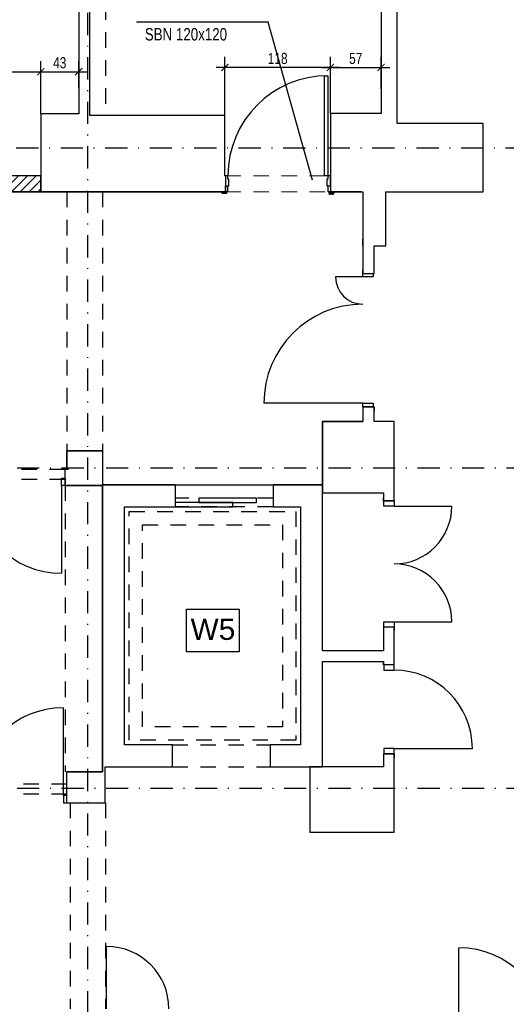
# Model space of a CAD drawing. Header units: metres. Extents: x -5222 to 1778, y -168 to 2848.
# Tile 3 of 16: x -4138 to -3592, y 975 to 2082. Entities that reach past the tile are written whole.
import ezdxf

# ---------------------------------------------------------------- set-up
doc = ezdxf.new("R2010")
doc.units = ezdxf.units.M
doc.header["$LTSCALE"] = 50
doc.header["$MEASUREMENT"] = 0
doc.linetypes.add('DO', pattern=[1, 0.5, -0.24, 0.02, -0.24])
doc.linetypes.add('DP', pattern=[0.63, 0.35, -0.28])
for name, color, linetype in [('BZ_odn', 1, 'Continuous'), ('BZ_osd', 1, 'DO'), ('BZ_txs', 2, 'Continuous'), ('BZ_wym', 1, 'Continuous'), ('k3_projektowane sciany', 2, 'Continuous'), ('k3_sciany istn', 1, 'DP')]:
    doc.layers.add(name, color=color, linetype=linetype)
doc.styles.add('BIKTS', font='bikromsw.shx', dxfattribs={"width": 0.85})
doc.styles.add('BIKWYM', font='bikromsw.shx', dxfattribs={"width": 0.8})
doc.styles.add('GENERATED_STYLE_1', font='arial.ttf')
doc.dimstyles.new('BZ_BGR_50', dxfattribs={"dimscale": 0.5, "dimtxt": 25, "dimasz": 1.666667, "dimexe": 0, "dimexo": 0, "dimgap": 0, "dimtad": 0, "dimdec": 1, "dimrnd": 0.5, "dimzin": 9, "dimdsep": 46, "dimtxsty": 'BIKWYM', "dimblk": 'NONE', "dimcen": 0, "dimse1": 1, "dimse2": 1, "dimclrd": 256, "dimclre": 256, "dimclrt": 7, "dimadec": 0, "dimazin": 0, "dimtfac": 0.033333, "dimtdec": 1, "dimtmove": 0, "dimatfit": 3, "dimldrblk": 'NONE', "dimfxl": 1, "dimtvp": 0.8, "dimtolj": 1, "dimarcsym": 0})
doc.dimstyles.new('BZ_KP_50', dxfattribs={"dimscale": 0.5, "dimtxt": 25, "dimasz": 16, "dimexe": 24, "dimexo": 0, "dimgap": 0, "dimtad": 0, "dimdec": 1, "dimrnd": 0.5, "dimzin": 9, "dimdsep": 46, "dimtxsty": 'BIKWYM', "dimblk": 'ARCHTICK', "dimblk1": 'ARCHTICK', "dimblk2": 'WYM-KP', "dimcen": 0, "dimdle": 20, "dimclrd": 256, "dimclre": 256, "dimclrt": 7, "dimadec": 0, "dimazin": 0, "dimtfac": 0.033333, "dimtdec": 1, "dimtmove": 0, "dimatfit": 3, "dimfxl": 1, "dimtvp": 0.8, "dimtfillclr": 256, "dimtolj": 1, "dimarcsym": 0})

# ---------------------------------------------------------------- blocks, each defined once
blk = doc.blocks.new('_ArchTick')
at = {"color": 0, "linetype": 'ByBlock', "const_width": 0.15}
blk.add_lwpolyline([(-0.5, -0.5), (0.5, 0.5)], dxfattribs=at)
blk = doc.blocks.new('*D520')
at = {"layer": 'BZ_wym', "lineweight": -2}
for p, q in [((-4216.7, 1906.3), (-4216.7, 2035.3)), ((-4114.7, 1976), (-4114.7, 2035.3)), ((-4226.7, 2023.3), (-4104.7, 2023.3))]:
    blk.add_line(p, q, dxfattribs=at)
at = {"layer": 'Defpoints', "color": 0}
for p in [(-4114.7, 2023.3), (-4114.7, 1976), (-4216.7, 1906.3)]:
    blk.add_point(p, dxfattribs=at)
at = {"layer": 'BZ_wym', "lineweight": -2, "xscale": 8, "yscale": 8, "zscale": 8, "rotation": 180}
blk.add_blockref('_ArchTick', (-4216.7, 2023.3), dxfattribs=at)
at = {"layer": 'BZ_wym', "lineweight": -2, "xscale": 8, "yscale": 8, "zscale": 8}
blk.add_blockref('_ArchTick', (-4114.7, 2023.3), dxfattribs=at)
at = {"layer": 'BZ_wym', "color": 7, "insert": (-4165.7, 2033.3), "char_height": 12.5, "attachment_point": 5, "style": 'BIKWYM'}
blk.add_mtext('\\A1;102', dxfattribs=at)
blk = doc.blocks.new('WYM-KP')
blk.add_hatch(color=256).paths.add_polyline_path([(-3, 0, 1), (3, 0, 1)])
blk.add_circle((0, 0), 3)
blk = doc.blocks.new('*D521')
at = {"layer": 'BZ_wym', "lineweight": -2}
for p, q in [((-4114.7, 1976), (-4114.7, 2035.3)), ((-4072.1, 2004.9), (-4072.1, 2035.3)), ((-4124.7, 2023.3), (-4062.1, 2023.3))]:
    blk.add_line(p, q, dxfattribs=at)
at = {"layer": 'Defpoints', "color": 0}
for p in [(-4072.1, 2023.3), (-4072.1, 2004.9), (-4114.7, 1976)]:
    blk.add_point(p, dxfattribs=at)
at = {"layer": 'BZ_wym', "lineweight": -2, "xscale": 8, "yscale": 8, "zscale": 8, "rotation": 180}
blk.add_blockref('_ArchTick', (-4114.7, 2023.3), dxfattribs=at)
at = {"layer": 'BZ_wym', "lineweight": -2, "xscale": 8, "yscale": 8, "zscale": 8}
blk.add_blockref('_ArchTick', (-4072.1, 2023.3), dxfattribs=at)
at = {"layer": 'BZ_wym', "color": 7, "insert": (-4093.4, 2033.3), "char_height": 12.5, "attachment_point": 5, "style": 'BIKWYM'}
blk.add_mtext('\\A1;43', dxfattribs=at)
blk = doc.blocks.new('_None')
blk = doc.blocks.new('*D542')
at = {"layer": 'BZ_wym', "lineweight": -2}
for p, q in [((-3907.8, 1973.9), (-3907.8, 2040.1)), ((-3789.3, 1976.3), (-3789.3, 2040.1)), ((-3779.3, 2028.1), (-3917.8, 2028.1))]:
    blk.add_line(p, q, dxfattribs=at)
at = {"layer": 'Defpoints', "color": 0}
for p in [(-3907.8, 2028.1), (-3907.8, 1973.9), (-3789.3, 1976.3)]:
    blk.add_point(p, dxfattribs=at)
at = {"layer": 'BZ_wym', "lineweight": -2, "xscale": 8, "yscale": 8, "zscale": 8, "rotation": 180}
blk.add_blockref('_ArchTick', (-3907.8, 2028.1), dxfattribs=at)
at = {"layer": 'BZ_wym', "lineweight": -2, "xscale": 8, "yscale": 8, "zscale": 8}
blk.add_blockref('_ArchTick', (-3789.3, 2028.1), dxfattribs=at)
at = {"layer": 'BZ_wym', "color": 7, "insert": (-3848.5, 2038.1), "char_height": 12.5, "attachment_point": 5, "style": 'BIKWYM'}
blk.add_mtext('\\A1;118', dxfattribs=at)
blk = doc.blocks.new('*D543')
at = {"layer": 'BZ_wym', "lineweight": -2}
for p, q in [((-3789.3, 1976.3), (-3789.3, 2040.1)), ((-3732.3, 2003.9), (-3732.3, 2040.1)), ((-3799.3, 2028.1), (-3722.3, 2028.1))]:
    blk.add_line(p, q, dxfattribs=at)
at = {"layer": 'Defpoints', "color": 0}
for p in [(-3732.3, 2028.1), (-3732.3, 2003.9), (-3789.3, 1976.3)]:
    blk.add_point(p, dxfattribs=at)
at = {"layer": 'BZ_wym', "lineweight": -2, "xscale": 8, "yscale": 8, "zscale": 8, "rotation": 180}
blk.add_blockref('_ArchTick', (-3789.3, 2028.1), dxfattribs=at)
at = {"layer": 'BZ_wym', "lineweight": -2, "xscale": 8, "yscale": 8, "zscale": 8}
blk.add_blockref('_ArchTick', (-3732.3, 2028.1), dxfattribs=at)
at = {"layer": 'BZ_wym', "color": 7, "insert": (-3760.8, 2038.1), "char_height": 12.5, "attachment_point": 5, "style": 'BIKWYM'}
blk.add_mtext('\\A1;57', dxfattribs=at)

msp = doc.modelspace()

# ---------------------------------------------------------------- hatches: boundary and pattern name
at = {"layer": 'k3_projektowane sciany'}
h = msp.add_hatch(dxfattribs=at)
h.set_pattern_fill('BLOCZKI_CERAMICZNE', color=256, scale=100, style=0, pattern_type=2)
h.set_pattern_definition([(45, (-21154.981, -2873.308), (-4.9497475, 4.9497475), [])])
h.paths.add_polyline_path([(-4114.66, 1906.341), (-4216.66, 1906.341), (-4216.66, 1888.341), (-4114.66, 1888.341)])
at = {"layer": 'k3_sciany istn', "linetype": 'Continuous'}
msp.add_hatch(color=256, dxfattribs=at).paths.add_polyline_path([(-3907.76, 1906.341), (-3907.76, 1888.341), (-3907.26, 1888.341), (-3907.26, 1894.841), (-3907.26, 1906.341)])

# ---------------------------------------------------------------- linework, layer by layer
at = {"layer": 'BZ_osd'}
for p, q in [((-4062.01, 214.531), (-4062.01, 2614.531)), ((182.658, 1937.441), (-4907.568, 1937.441)), ((183.67, 1577.441), (-4907.568, 1577.441)), ((183.67, 1217.441), (-4907.568, 1217.441))]:
    msp.add_line(p, q, dxfattribs=at)
at = {"layer": 'k3_projektowane sciany', "linetype": 'DP', "lineweight": 5}
for p, q in [((-3907.26, 1906.341), (-3789.26, 1906.341)), ((-3907.26, 1888.341), (-3789.26, 1888.341))]:
    msp.add_line(p, q, dxfattribs=at)
at = {"layer": 'k3_projektowane sciany'}
msp.add_line((-4114.66, 1888.341), (-4216.66, 1888.341), dxfattribs=at)
at = {"layer": 'k3_projektowane sciany', "flags": 128}
for points in [[(-4114.66, 1906.341), (-4216.66, 1906.341)], [(-4114.66, 1888.341), (-4114.66, 1906.341)], [(-4216.66, 1888.341), (-4114.66, 1888.341)]]:
    msp.add_lwpolyline(points, dxfattribs=at)
at = {"layer": 'k3_sciany istn', "color": 251, "linetype": 'DP'}
for p, q in [((-4042.01, 2382.752), (-4042.01, 1973.941)), ((-4085.46, 1888.341), (-4085.46, 1596.933)), ((-4045.46, 1888.341), (-4045.46, 1559.041)), ((-4087.354, 1558.233), (-4087.354, 1236.233)), ((-4081.51, 1201.541), (-4081.51, 969.941)), ((-4042.01, 1201.541), (-4042.01, 969.941))]:
    msp.add_line(p, q, dxfattribs=at)
at = {"layer": 'k3_sciany istn', "linetype": 'Continuous'}
for p, q in [((-3796.06, 1906.341), (-3796.06, 2018.741)), ((-3796.06, 2018.741), (-3792.06, 2018.741)), ((-3792.06, 2018.741), (-3792.06, 1906.341)), ((-3907.26, 1906.341), (-3907.26, 1894.841)), ((-3904.46, 1906.341), (-3907.26, 1906.341)), ((-3907.26, 1906.341), (-3907.26, 1894.841)), ((-3907.26, 1906.341), (-3907.26, 1894.841)), ((-3904.46, 1902.341), (-3904.46, 1906.341)), ((-3792.06, 1906.341), (-3796.06, 1906.341)), ((-3789.26, 1906.341), (-3792.06, 1906.341)), ((-3792.06, 1906.341), (-3792.06, 1902.341)), ((-3789.26, 1906.341), (-3789.26, 1894.841)), ((-3789.26, 1894.841), (-3789.26, 1906.341)), ((-3789.26, 1906.341), (-3789.26, 1894.841)), ((-3907.26, 1894.841), (-3907.26, 1888.341)), ((-3907.26, 1888.341), (-3907.26, 1894.841)), ((-3907.26, 1894.841), (-3904.76, 1894.841)), ((-3907.26, 1894.841), (-3903.26, 1894.841)), ((-3907.26, 1894.841), (-3907.26, 1888.341)), ((-3904.76, 1894.841), (-3904.76, 1888.341)), ((-3903.26, 1902.341), (-3904.46, 1902.341)), ((-3903.26, 1894.841), (-3903.26, 1902.341)), ((-3792.06, 1902.341), (-3793.26, 1902.341)), ((-3793.26, 1902.341), (-3793.26, 1894.841)), ((-3793.26, 1894.841), (-3789.26, 1894.841)), ((-3791.76, 1888.341), (-3791.76, 1894.841)), ((-3791.76, 1894.841), (-3789.26, 1894.841)), ((-3789.26, 1894.841), (-3789.26, 1888.341)), ((-3789.26, 1894.841), (-3789.26, 1888.341)), ((-3789.26, 1894.841), (-3789.26, 1888.341)), ((-4059.46, 1888.341), (-4114.66, 1888.341)), ((-3907.76, 1888.341), (-4059.46, 1888.341)), ((-3907.26, 1888.341), (-3910.96, 1888.341)), ((-3910.96, 1886.441), (-3910.96, 1888.341)), ((-3910.96, 1888.341), (-3905.96, 1888.341)), ((-3907.26, 1888.341), (-3910.96, 1888.341)), ((-3905.96, 1886.441), (-3910.96, 1886.441)), ((-3904.76, 1888.341), (-3907.26, 1888.341)), ((-3905.96, 1888.341), (-3905.96, 1886.441)), ((-3789.26, 1888.341), (-3791.76, 1888.341)), ((-3790.56, 1888.341), (-3785.56, 1888.341)), ((-3790.56, 1886.441), (-3790.56, 1888.341)), ((-3785.56, 1886.441), (-3790.56, 1886.441)), ((-3790.51, 1885.238), (-3789.425, 1885.687)), ((-3789.425, 1885.687), (-3788.26, 1885.841)), ((-3789.26, 1888.341), (-3785.56, 1888.341)), ((-3754.76, 1888.341), (-3789.26, 1888.341)), ((-3789.26, 1888.341), (-3785.56, 1888.341)), ((-3788.26, 1885.841), (-3787.095, 1885.687)), ((-3787.095, 1885.687), (-3786.01, 1885.238)), ((-3785.56, 1888.341), (-3785.56, 1886.441)), ((-3752.76, 1827.641), (-3752.76, 1835.341)), ((-3752.76, 1796.641), (-3752.76, 1800.341)), ((-3752.76, 1796.641), (-3752.76, 1800.341)), ((-3752.76, 1796.641), (-3741.26, 1796.641)), ((-3752.76, 1792.641), (-3752.76, 1796.641)), ((-3752.76, 1796.641), (-3741.26, 1796.641)), ((-3752.76, 1796.641), (-3741.26, 1796.641)), ((-3741.26, 1796.641), (-3740.26, 1796.641)), ((-3741.26, 1796.641), (-3741.26, 1792.641)), ((-3741.26, 1796.641), (-3740.26, 1796.641)), ((-3740.26, 1796.641), (-3740.26, 1800.341)), ((-3740.26, 1796.641), (-3740.26, 1800.341)), ((-3752.76, 1792.641), (-3783.46, 1792.641)), ((-3741.26, 1792.641), (-3752.76, 1792.641)), ((-3752.76, 1650.641), (-3864.06, 1650.641)), ((-3752.76, 1646.641), (-3752.76, 1650.641)), ((-3752.76, 1650.641), (-3741.26, 1650.641)), ((-3741.26, 1650.641), (-3741.26, 1646.641)), ((-3752.76, 1646.641), (-3752.76, 1642.941)), ((-3752.76, 1646.641), (-3741.26, 1646.641)), ((-3741.26, 1646.641), (-3752.76, 1646.641)), ((-3752.76, 1646.641), (-3741.26, 1646.641)), ((-3752.76, 1646.641), (-3752.76, 1642.941)), ((-3741.26, 1646.641), (-3740.26, 1646.641)), ((-3741.26, 1646.641), (-3740.26, 1646.641)), ((-3740.26, 1646.641), (-3740.26, 1642.941)), ((-3740.26, 1646.641), (-3740.26, 1642.941)), ((-3797.96, 1559.041), (-3797.96, 1629.941)), ((-3797.96, 1629.941), (-3752.76, 1629.941)), ((-4085.46, 1576.443), (-4085.46, 1596.933)), ((-4085.46, 1596.933), (-4045.46, 1596.933)), ((-4045.46, 1596.933), (-4045.46, 1559.041)), ((-4087.355, 1576.443), (-4083.655, 1576.443)), ((-4087.355, 1566.233), (-4087.355, 1576.443)), ((-4087.355, 1566.233), (-4087.355, 1576.443)), ((-4087.355, 1576.443), (-4083.655, 1576.443)), ((-4091.354, 1558.233), (-4091.355, 1566.233)), ((-4091.355, 1566.233), (-4087.355, 1566.233)), ((-4087.354, 1558.233), (-4087.355, 1566.233)), ((-4087.355, 1566.233), (-4087.354, 1558.233)), ((-4087.354, 1558.233), (-4087.355, 1566.233)), ((-4087.354, 1558.233), (-4091.354, 1558.233)), ((-4091.354, 1558.233), (-4091.353, 1459.433)), ((-4087.354, 1558.233), (-4083.654, 1558.233)), ((-4087.354, 1558.233), (-4083.654, 1558.233)), ((-4045.46, 1558.233), (-4085.46, 1558.233)), ((-4045.46, 1559.041), (-3797.96, 1559.041)), ((-4045.46, 1241.741), (-4045.46, 1558.233)), ((-3963.76, 1559.041), (-3963.76, 1534.041)), ((-3853.76, 1559.041), (-3853.76, 1534.041)), ((-3898.76, 1539.041), (-3963.76, 1539.041)), ((-3963.76, 1539.041), (-3963.76, 1534.041)), ((-3872.166, 1544.041), (-3937.166, 1544.041)), ((-3937.166, 1544.041), (-3937.166, 1539.041)), ((-3937.166, 1539.041), (-3872.166, 1539.041)), ((-3898.76, 1534.041), (-3898.76, 1539.041)), ((-3872.166, 1539.041), (-3872.166, 1544.041)), ((-3729.76, 1540.941), (-3729.76, 1544.641)), ((-3729.76, 1540.941), (-3729.76, 1544.641)), ((-3729.26, 1540.941), (-3729.76, 1540.941)), ((-3729.26, 1540.941), (-3729.76, 1540.941)), ((-3717.76, 1540.941), (-3729.26, 1540.941)), ((-3729.26, 1534.941), (-3729.26, 1540.941)), ((-3729.26, 1540.941), (-3717.76, 1540.941)), ((-3717.76, 1540.941), (-3729.26, 1540.941)), ((-3717.76, 1540.941), (-3717.76, 1544.641)), ((-3717.76, 1540.941), (-3717.76, 1544.641)), ((-3717.76, 1540.941), (-3717.76, 1534.941)), ((-3963.76, 1534.041), (-3898.76, 1534.041)), ((-3717.76, 1534.941), (-3729.26, 1534.941)), ((-3717.76, 1534.941), (-3652.76, 1534.941)), ((-3950.998, 1419.061), (-3891.628, 1419.061)), ((-3950.998, 1371.349), (-3950.998, 1419.061)), ((-3891.628, 1419.061), (-3891.628, 1371.349)), ((-3729.76, 1398.941), (-3729.76, 1395.241)), ((-3729.26, 1398.941), (-3729.76, 1398.941)), ((-3729.26, 1398.941), (-3729.76, 1398.941)), ((-3729.76, 1398.941), (-3729.76, 1395.241)), ((-3729.26, 1398.941), (-3729.26, 1404.941)), ((-3729.26, 1404.941), (-3717.76, 1404.941)), ((-3717.76, 1398.941), (-3729.26, 1398.941)), ((-3717.76, 1398.941), (-3729.26, 1398.941)), ((-3717.76, 1398.941), (-3729.26, 1398.941)), ((-3717.76, 1404.941), (-3717.76, 1398.941)), ((-3717.76, 1404.941), (-3652.76, 1404.941)), ((-3717.76, 1398.941), (-3717.76, 1395.241)), ((-3717.76, 1398.941), (-3717.76, 1395.241)), ((-3891.628, 1371.349), (-3950.998, 1371.349)), ((-3729.76, 1356.641), (-3729.76, 1360.341)), ((-3729.76, 1356.641), (-3729.76, 1360.341)), ((-3729.26, 1356.641), (-3729.76, 1356.641)), ((-3729.26, 1356.641), (-3729.76, 1356.641)), ((-3717.76, 1356.641), (-3729.26, 1356.641)), ((-3729.26, 1356.641), (-3729.26, 1350.641)), ((-3717.76, 1356.641), (-3729.26, 1356.641)), ((-3717.76, 1356.641), (-3729.26, 1356.641)), ((-3729.26, 1350.641), (-3717.76, 1350.641)), ((-3717.76, 1356.641), (-3717.76, 1361.341)), ((-3717.76, 1356.641), (-3717.76, 1361.341)), ((-3717.76, 1350.641), (-3717.76, 1356.641)), ((-4089.288, 1209.543), (-4089.288, 1308.343)), ((-3717.76, 1262.641), (-3729.26, 1262.641)), ((-3729.26, 1262.641), (-3729.26, 1256.641)), ((-3717.76, 1256.641), (-3717.76, 1262.641)), ((-3717.76, 1262.641), (-3629.76, 1262.641)), ((-3729.76, 1256.641), (-3729.76, 1252.941)), ((-3729.26, 1256.641), (-3729.76, 1256.641)), ((-3729.26, 1256.641), (-3729.76, 1256.641)), ((-3729.76, 1256.641), (-3729.76, 1252.941)), ((-3717.76, 1256.641), (-3729.26, 1256.641)), ((-3729.26, 1256.641), (-3717.76, 1256.641)), ((-3717.76, 1256.641), (-3729.26, 1256.641)), ((-3717.76, 1256.641), (-3717.76, 1251.941)), ((-3717.76, 1256.641), (-3717.76, 1251.941)), ((-4045.46, 1236.233), (-4045.46, 1241.741)), ((-4085.288, 1236.233), (-4081.588, 1236.233)), ((-4085.288, 1209.543), (-4085.288, 1236.233)), ((-4085.288, 1222.577), (-4085.288, 1236.233)), ((-4085.288, 1236.233), (-4045.46, 1236.233)), ((-4085.288, 1209.543), (-4085.288, 1236.233)), ((-4085.288, 1236.233), (-4081.588, 1236.233)), ((-4085.288, 1209.543), (-4089.288, 1209.543)), ((-4089.288, 1209.543), (-4089.288, 1201.543)), ((-4085.288, 1201.543), (-4085.288, 1209.543)), ((-4085.288, 1201.543), (-4085.288, 1209.543)), ((-4085.288, 1201.543), (-4085.288, 1209.543)), ((-4089.288, 1201.543), (-4085.288, 1201.543)), ((-4085.288, 1201.543), (-4081.588, 1201.543)), ((-4085.288, 1201.543), (-4081.588, 1201.543)), ((-4040.71, 969.941), (-4040.71, 1039.941)), ((-3645.01, 938.441), (-3645.01, 1038.441))]:
    msp.add_line(p, q, dxfattribs=at)
at = {"layer": 'k3_sciany istn', "linetype": 'DP'}
for p, q in [((-4087.355, 1576.243), (-4234.547, 1576.243)), ((-4087.355, 1564.743), (-4234.547, 1564.743)), ((-3853.76, 1544.041), (-3963.76, 1544.041)), ((-4015.46, 1529.041), (-3827.96, 1529.041)), ((-4015.46, 1271.741), (-4015.46, 1529.041)), ((-3853.76, 1534.041), (-3963.76, 1534.041)), ((-3827.96, 1529.041), (-3827.96, 1271.741)), ((-4000.46, 1286.741), (-4000.46, 1514.041)), ((-4000.46, 1514.041), (-3842.96, 1514.041)), ((-3842.96, 1514.041), (-3842.96, 1286.741)), ((-3842.96, 1286.741), (-4000.46, 1286.741)), ((-3827.96, 1271.741), (-4015.46, 1271.741)), ((-3966.86, 1266.741), (-3856.86, 1266.741)), ((-3966.86, 1241.741), (-3856.86, 1241.741)), ((-4085.288, 1222.577), (-4232.48, 1222.577)), ((-4085.288, 1211.077), (-4232.48, 1211.077))]:
    msp.add_line(p, q, dxfattribs=at)
at = {"layer": 'k3_sciany istn', "linetype": 'Continuous', "flags": 128}
for points in [[(-3732.26, 2464.341), (-3732.26, 1976.341)], [(-3714.26, 1976.341), (-3714.26, 2464.341)], [(-4072.06, 2383.241), (-4072.06, 1976.041)], [(-4059.46, 1976.041), (-4059.46, 2383.241)], [(-4072.06, 1976.041), (-4114.66, 1976.041)], [(-4114.66, 1976.041), (-4114.66, 1888.341)], [(-4059.46, 1973.941), (-4059.46, 1976.041)], [(-3907.76, 1973.941), (-4059.46, 1973.941)], [(-3907.76, 1906.341), (-3907.76, 1973.941)], [(-3732.26, 1976.341), (-3789.26, 1976.341)], [(-3789.26, 1976.341), (-3789.26, 1906.341)], [(-3714.26, 1965.041), (-3714.26, 1976.341)], [(-3617.66, 1965.041), (-3714.26, 1965.041)], [(-3617.66, 1888.341), (-3617.66, 1965.041)], [(-3907.26, 1906.341), (-3907.76, 1906.341)], [(-4114.66, 1888.341), (-4059.46, 1888.341)], [(-4059.46, 1888.341), (-3907.76, 1888.341)], [(-3907.76, 1888.341), (-3907.26, 1888.341)], [(-3789.26, 1888.341), (-3752.76, 1888.341)], [(-3752.76, 1888.341), (-3752.76, 1827.641)], [(-3726.86, 1888.341), (-3714.26, 1888.341)], [(-3726.86, 1827.641), (-3726.86, 1888.341)], [(-3714.26, 1888.341), (-3617.66, 1888.341)], [(-3752.76, 1827.641), (-3752.76, 1796.641)], [(-3740.26, 1827.641), (-3726.86, 1827.641)], [(-3740.26, 1796.641), (-3740.26, 1827.641)], [(-3752.76, 1646.641), (-3752.76, 1629.941)], [(-3740.26, 1629.941), (-3740.26, 1646.641)], [(-3752.76, 1629.941), (-3797.96, 1629.941)], [(-3797.96, 1629.941), (-3797.96, 1549.941)], [(-3717.76, 1629.941), (-3740.26, 1629.941)], [(-3717.76, 1540.941), (-3717.76, 1629.941)], [(-4045.46, 1596.933), (-4085.46, 1596.933)], [(-4085.46, 1596.933), (-4085.46, 1576.443)], [(-4085.46, 1576.443), (-4087.355, 1576.443)], [(-4087.354, 1558.233), (-4085.46, 1558.233)], [(-4085.46, 1558.233), (-4045.46, 1558.233)], [(-3963.76, 1559.041), (-4045.46, 1559.041)], [(-4045.46, 1558.233), (-4045.46, 1241.741)], [(-3797.96, 1559.041), (-3853.76, 1559.041)], [(-3797.96, 1372.391), (-3797.96, 1559.041)], [(-3797.96, 1549.941), (-3729.76, 1549.941)], [(-3729.76, 1549.941), (-3729.76, 1540.941)], [(-4020.46, 1266.741), (-4020.46, 1534.041)], [(-4020.46, 1534.041), (-3963.76, 1534.041)], [(-3853.76, 1534.041), (-3822.96, 1534.041)], [(-3822.96, 1534.041), (-3822.96, 1266.741)], [(-3729.76, 1398.941), (-3729.76, 1372.391)], [(-3717.76, 1356.641), (-3717.76, 1398.941)], [(-3729.76, 1372.391), (-3797.96, 1372.391)], [(-3797.96, 1360.391), (-3729.76, 1360.391)], [(-3797.96, 1241.741), (-3797.96, 1360.391)], [(-3729.76, 1360.391), (-3729.76, 1356.641)], [(-3966.86, 1266.741), (-4020.46, 1266.741)], [(-3966.86, 1241.741), (-3966.86, 1266.741)], [(-3822.96, 1266.741), (-3856.86, 1266.741)], [(-3856.86, 1266.741), (-3856.86, 1241.741)], [(-3729.76, 1256.641), (-3729.76, 1241.741)], [(-3717.76, 1168.541), (-3717.76, 1256.641)], [(-4045.46, 1241.741), (-4045.46, 1236.233)], [(-4042.46, 1201.541), (-4042.46, 1241.741)], [(-4042.46, 1241.741), (-3966.86, 1241.741)], [(-3856.86, 1241.741), (-3797.96, 1241.741)], [(-3759.26, 1241.741), (-3812.26, 1241.741)], [(-3812.26, 1241.741), (-3812.26, 1168.541)], [(-3729.76, 1241.741), (-3759.26, 1241.741)], [(-4045.46, 1236.233), (-4085.288, 1236.233)], [(-4085.288, 1201.543), (-4045.46, 1201.543)], [(-4045.46, 1201.543), (-4045.46, 1201.541)], [(-4045.46, 1201.541), (-4042.46, 1201.541)], [(-3812.26, 1168.541), (-3759.26, 1168.541)], [(-3759.26, 1168.541), (-3717.76, 1168.541)]]:
    msp.add_lwpolyline(points, dxfattribs=at)
at = {"layer": 'k3_sciany istn', "linetype": 'Continuous'}
for centre, radius, start, end in [((-3792.06, 1906.341), 112.4, 90, 180), ((-3752.76, 1792.641), 30.7, 180, 270), ((-3752.76, 1650.641), 111.3, 90, 180), ((-4091.354, 1558.233), 98.8, 180.000854, 270.000854), ((-3717.76, 1534.941), 65, 270, 0), ((-3717.76, 1404.941), 65, 0, 90), ((-3717.76, 1262.641), 88, 0, 90), ((-4089.288, 1209.543), 98.8, 90, 180), ((-4040.71, 969.941), 70, 0, 90), ((-3645.01, 938.441), 100, 0, 90)]:
    msp.add_arc(centre, radius, start, end, dxfattribs=at)

# ---------------------------------------------------------------- texts
at = {"layer": 'BZ_txs', "style": 'BIKTS', "width": 0.8}
msp.add_text('SBN 120x120', height=14, dxfattribs=at).set_placement((-3997.786, 2058.379))
at = {"layer": 'k3_sciany istn', "linetype": 'Continuous', "style": 'GENERATED_STYLE_1'}
msp.add_text('W5', height=23.999, dxfattribs=at).set_placement((-3946.407, 1384.584))

# ---------------------------------------------------------------- dimensions: what is measured, and where the dimension line sits
at = {"layer": 'BZ_wym'}
for base, p1, p2, picture, middle in [((-4114.66, 2023.258), (-4216.66, 1906.341), (-4114.66, 1976.041), '*D520', (-4165.66, 2033.258)), ((-4072.06, 2023.258), (-4114.66, 1976.041), (-4072.06, 2004.855), '*D521', (-4093.36, 2033.258)), ((-3907.760117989, 2028.094552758), (-3789.260117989, 1976.340539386), (-3907.760117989, 1973.940539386), '*D542', (-3848.510117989, 2038.094552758)), ((-3732.26, 2028.095), (-3789.26, 1976.341), (-3732.26, 2003.95), '*D543', (-3760.76, 2038.095))]:
    dim = msp.add_linear_dim(base=base, p1=p1, p2=p2, dimstyle='BZ_KP_50', override={"dimdec": 0, "dimrnd": 1, "dimatfit": 1}, dxfattribs=at)
    dim.commit()
    dim.dimension.update_dxf_attribs({"geometry": picture, "text_midpoint": middle})

# ---------------------------------------------------------------- leaders
at = {"layer": 'BZ_odn'}
msp.add_leader([(-3809.348, 1901.302), (-3859.3, 2079.107), (-4007.126, 2079.107)], dimstyle='BZ_BGR_50', dxfattribs=at)

doc.saveas('drawing.dxf')
